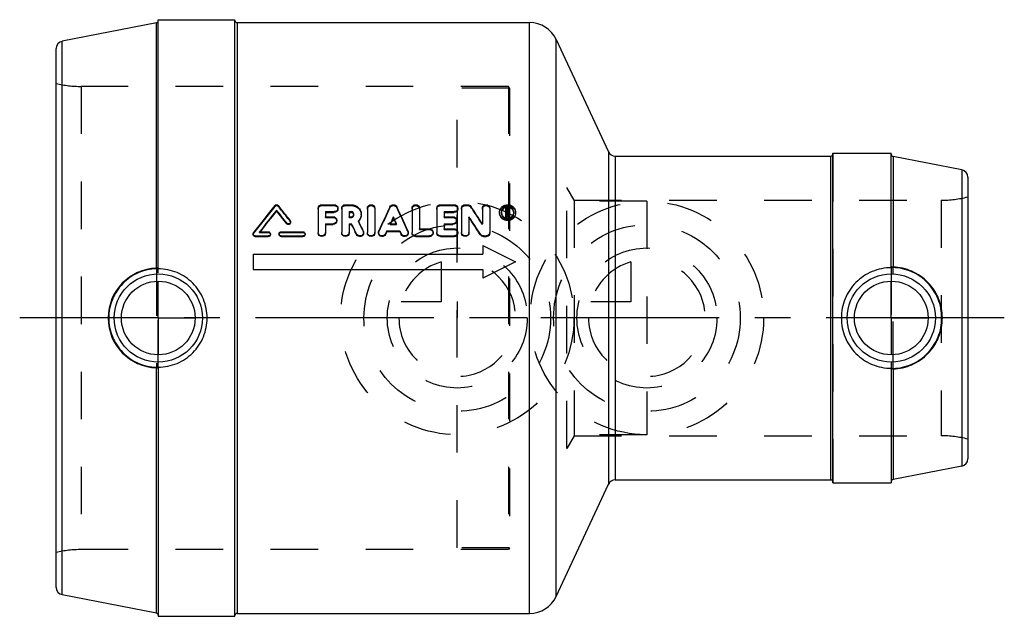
# Model space of a CAD drawing. Header units: millimetres. Extents: x 432 to 568, y 459 to 541.
import ezdxf

# ---------------------------------------------------------------- set-up
doc = ezdxf.new("R2010")
doc.units = ezdxf.units.MM
doc.header["$LTSCALE"] = 65.185185
doc.linetypes.add('CENTER', pattern=[0.6, 0.375, -0.075, 0.075, -0.075])
doc.linetypes.add('HIDDEN', pattern=[0.2, 0.1, -0.1])
for name, color, linetype in [('ACHSEN_1', 7, 'CONTINUOUS'), ('ACHSEN_S', 7, 'CONTINUOUS'), ('KOERPER', 7, 'CONTINUOUS'), ('KONST.EL_MIT_GEO', 7, 'CONTINUOUS'), ('KURVEN', 7, 'CONTINUOUS')]:
    doc.layers.add(name, color=color, linetype=linetype)

msp = doc.modelspace()

# ---------------------------------------------------------------- linework, layer by layer
at = {"layer": 'ACHSEN_1', "color": 2, "linetype": 'CENTER'}
for p, q in [((451.5, 500), (451.5, 505)), ((552, 500), (552, 505)), ((451.5, 500), (446.5, 500)), ((451.5, 500), (451.5, 495)), ((451.5, 500), (456.5, 500)), ((552, 500), (547, 500)), ((552, 500), (557, 500)), ((552, 500), (552, 495))]:
    msp.add_line(p, q, dxfattribs=at)
at = {"layer": 'ACHSEN_S', "color": 2, "linetype": 'CENTER'}
msp.add_line((567.5, 500), (432.5, 500), dxfattribs=at)
at = {"layer": 'KOERPER', "color": 7, "linetype": 'Continuous'}
for p, q in [((451.5, 540.9), (462, 540.9)), ((462, 459.1), (462, 540.9)), ((462.3, 540.5), (502.42, 540.5)), ((506.04, 538.19), (513.23, 522.78)), ((544, 522.6), (552, 522.6)), ((544, 477.4), (544, 522.6)), ((514.14, 522.2), (543.7, 522.2)), ((506.04, 461.81), (513.23, 477.22)), ((514.14, 477.8), (543.7, 477.8)), ((544, 477.4), (552, 477.4)), ((451.5, 459.1), (462, 459.1)), ((462.3, 459.5), (502.42, 459.5))]:
    msp.add_line(p, q, dxfattribs=at)
at = {"layer": 'KOERPER', "color": 8, "linetype": 'HIDDEN'}
for p, q in [((492.5, 468.5), (492.5, 531.5)), ((499.64, 531.5), (492.5, 531.5)), ((499.64, 531.5), (499.64, 468.5)), ((507.5, 482.11), (507.5, 517.89)), ((518.5, 516), (507.5, 516)), ((518.5, 516), (518.5, 484)), ((518.5, 484), (507.5, 484)), ((499.64, 468.5), (492.5, 468.5))]:
    msp.add_line(p, q, dxfattribs=at)
at = {"layer": 'KONST.EL_MIT_GEO', "color": 7, "linetype": 'Continuous'}
for p, q in [((451.26, 540.45), (438.31, 537.94)), ((451.26, 506.83), (451.26, 540.45)), ((451.5, 506.83), (451.5, 540.9)), ((462.3, 540.5), (462.3, 459.5)), ((502.42, 459.5), (502.42, 540.5)), ((438.31, 462.06), (438.31, 537.94)), ((506.04, 461.81), (506.04, 538.19)), ((437.5, 463.05), (437.5, 536.95)), ((513.23, 522.78), (513.23, 477.22)), ((552, 507), (552, 522.6)), ((514.14, 522.2), (514.14, 477.8)), ((543.7, 477.8), (543.7, 522.2)), ((561.69, 520.32), (552.24, 522.15)), ((552.24, 522.15), (552.24, 506.98)), ((561.69, 520.32), (561.69, 479.68)), ((562.5, 519.33), (562.5, 480.67)), ((467.72, 514.68), (467.72, 514.79)), ((473.42, 515.06), (473.42, 511.74)), ((473.93, 515.53), (475.63, 515.53)), ((474.44, 514.58), (474.44, 513.89)), ((474.44, 514.58), (475.63, 514.58)), ((474.44, 514.47), (475.63, 514.47)), ((475.63, 514.47), (475.63, 514.58)), ((476.65, 515.06), (476.65, 511.74)), ((477.16, 515.53), (477.95, 515.53)), ((477.67, 514.58), (477.67, 513.89)), ((477.67, 514.58), (477.95, 514.58)), ((477.67, 514.47), (477.95, 514.47)), ((477.95, 514.47), (477.95, 514.58)), ((480.17, 515.06), (480.17, 511.74)), ((481.19, 515.06), (481.19, 511.74)), ((486.29, 515.06), (486.29, 511.74)), ((487.31, 515.06), (487.31, 512.23)), ((489.68, 515.06), (489.68, 511.74)), ((490.19, 515.53), (492.06, 515.53)), ((490.7, 514.58), (490.7, 513.89)), ((490.7, 514.58), (492.06, 514.58)), ((490.7, 514.47), (492.06, 514.47)), ((492.06, 514.47), (492.06, 514.58)), ((493.08, 515.06), (493.08, 511.74)), ((493.59, 515.53), (493.93, 515.53)), ((495.94, 515.06), (495.94, 512.92)), ((496.95, 515.06), (496.95, 511.74)), ((499.14, 513.83), (499.14, 515.05)), ((499.14, 515.05), (499.39, 515.05)), ((499.28, 514.89), (499.28, 514.56)), ((499.28, 514.89), (499.39, 514.89)), ((499.28, 514.79), (499.39, 514.79)), ((499.28, 514.56), (499.39, 514.56)), ((499.31, 513.83), (499.31, 514.4)), ((499.31, 514.4), (499.36, 514.4)), ((499.36, 514.3), (499.36, 514.4)), ((499.36, 514.4), (499.41, 514.19)), ((499.39, 514.79), (499.39, 514.89)), ((499.48, 514.81), (499.48, 514.65)), ((499.53, 514.44), (499.58, 514.21)), ((499.65, 514.81), (499.65, 514.65)), ((469.11, 512.93), (469.11, 513.02)), ((474.44, 513.89), (475.46, 513.89)), ((477.67, 513.89), (477.95, 513.89)), ((483.74, 513.76), (483.74, 513.86)), ((490.7, 513.89), (491.89, 513.89)), ((494.1, 513.89), (494.1, 511.74)), ((499.14, 513.93), (499.31, 513.93)), ((499.14, 513.83), (499.31, 513.83)), ((499.31, 514.3), (499.36, 514.3)), ((499.36, 514.3), (499.39, 514.19)), ((499.39, 514.19), (499.4, 514.14)), ((499.4, 514.14), (499.44, 513.98)), ((499.41, 514.19), (499.42, 514.14)), ((499.42, 514.14), (499.47, 513.93)), ((499.44, 513.98), (499.47, 513.83)), ((499.47, 513.83), (499.47, 513.93)), ((499.47, 513.93), (499.65, 513.93)), ((499.47, 513.83), (499.65, 513.83)), ((499.58, 514.21), (499.65, 513.93)), ((499.65, 513.83), (499.65, 513.93)), ((465.39, 511.82), (466.58, 511.82)), ((468.36, 511.82), (471.33, 511.82)), ((474.44, 512.92), (474.44, 511.74)), ((474.44, 512.92), (475.46, 512.92)), ((474.44, 512.83), (475.46, 512.83)), ((475.46, 512.83), (475.46, 512.92)), ((477.67, 512.92), (477.67, 511.74)), ((477.67, 512.92), (478.01, 512.92)), ((477.67, 512.83), (478.01, 512.83)), ((478.01, 512.83), (478.01, 512.92)), ((482.86, 511.94), (482.67, 511.54)), ((482.86, 511.86), (482.67, 511.46)), ((482.86, 511.86), (482.86, 511.94)), ((482.86, 511.94), (484.62, 511.94)), ((482.86, 511.86), (484.62, 511.86)), ((483.3, 512.92), (484.17, 512.92)), ((484.62, 511.86), (484.62, 511.94)), ((484.62, 511.94), (484.8, 511.54)), ((484.62, 511.86), (484.8, 511.46)), ((487.31, 512.23), (488.67, 512.23)), ((490.7, 512.92), (490.7, 512.23)), ((490.7, 512.92), (491.89, 512.92)), ((490.7, 512.83), (491.89, 512.83)), ((490.7, 512.23), (492.06, 512.23)), ((491.89, 512.83), (491.89, 512.92)), ((464.8, 511.16), (464.8, 511.25)), ((464.8, 511.25), (466.58, 511.25)), ((464.8, 511.16), (466.58, 511.16)), ((466.58, 511.16), (466.58, 511.25)), ((468.36, 511.16), (468.36, 511.25)), ((468.36, 511.25), (471.33, 511.25)), ((468.36, 511.16), (471.33, 511.16)), ((471.33, 511.16), (471.33, 511.25)), ((478.69, 511.45), (478.69, 511.53)), ((482.67, 511.46), (482.67, 511.54)), ((484.8, 511.46), (484.8, 511.54)), ((486.8, 511.16), (486.8, 511.25)), ((486.8, 511.25), (488.67, 511.25)), ((486.8, 511.16), (488.67, 511.16)), ((488.67, 511.16), (488.67, 511.25)), ((490.19, 511.16), (490.19, 511.25)), ((490.19, 511.25), (492.06, 511.25)), ((490.19, 511.16), (492.06, 511.16)), ((492.06, 511.16), (492.06, 511.25)), ((495.67, 511.39), (495.67, 511.48)), ((496.11, 511.16), (496.11, 511.25)), ((496.11, 511.25), (496.44, 511.25)), ((496.11, 511.16), (496.44, 511.16)), ((496.44, 511.16), (496.44, 511.25)), ((496, 509.95), (496, 508.75)), ((496, 509.95), (500.5, 507.7)), ((464.5, 508.75), (464.5, 506.65)), ((464.5, 508.75), (496, 508.75)), ((500.5, 507.7), (496, 505.45)), ((464.5, 506.65), (496, 506.65)), ((496, 506.65), (496, 505.45)), ((552.1, 506.9), (552.1, 506.9)), ((451.26, 459.55), (451.26, 493.17)), ((451.4, 493.27), (451.4, 493.27)), ((451.5, 493.17), (451.5, 459.1)), ((552, 493), (552, 477.4)), ((552.24, 493.02), (552.24, 477.85)), ((561.69, 479.68), (552.24, 477.85)), ((451.26, 459.55), (438.31, 462.06))]:
    msp.add_line(p, q, dxfattribs=at)
at = {"layer": 'KONST.EL_MIT_GEO', "color": 8, "linetype": 'HIDDEN'}
for p, q in [((462, 459.2), (462, 540.8)), ((440.94, 531.75), (440.94, 468.25)), ((499.5, 531.75), (440.94, 531.75)), ((499.5, 531.75), (499.5, 468.25)), ((499.64, 531.5), (499.5, 531.75)), ((544, 522.5), (544, 477.5)), ((508.51, 516.15), (507.5, 517.89)), ((508.51, 516.15), (508.51, 483.85)), ((508.51, 516.15), (558.85, 516.15)), ((558.85, 516.15), (558.85, 483.85)), ((467.48, 515.31), (467.48, 515.42)), ((467.96, 515.31), (467.96, 515.42)), ((473.93, 515.42), (473.93, 515.53)), ((473.93, 515.42), (475.63, 515.42)), ((475.63, 515.42), (475.63, 515.53)), ((476.14, 514.94), (476.14, 515.06)), ((477.16, 515.42), (477.16, 515.53)), ((477.16, 515.42), (477.95, 515.42)), ((477.95, 515.42), (477.95, 515.53)), ((483.27, 515.14), (483.27, 515.25)), ((484.2, 515.14), (484.2, 515.25)), ((490.19, 515.42), (490.19, 515.53)), ((490.19, 515.42), (492.06, 515.42)), ((492.06, 515.42), (492.06, 515.53)), ((492.57, 514.94), (492.57, 515.06)), ((493.59, 515.42), (493.59, 515.53)), ((493.59, 515.42), (493.93, 515.42)), ((493.93, 515.42), (493.93, 515.53)), ((494.36, 515.2), (494.36, 515.31)), ((498.29, 514.39), (498.29, 514.49)), ((498.55, 514.39), (498.55, 514.49)), ((499.14, 514.94), (499.39, 514.94)), ((499.28, 514.46), (499.28, 514.56)), ((499.28, 514.46), (499.39, 514.46)), ((499.39, 514.94), (499.39, 515.05)), ((499.39, 514.46), (499.39, 514.56)), ((499.48, 514.54), (499.48, 514.65)), ((499.53, 514.33), (499.53, 514.44)), ((499.65, 514.54), (499.65, 514.65)), ((500.24, 514.39), (500.24, 514.49)), ((500.5, 514.39), (500.5, 514.49)), ((469.59, 513.26), (469.59, 513.36)), ((469.65, 513.09), (469.65, 513.19)), ((474.44, 513.79), (474.44, 513.89)), ((474.44, 513.79), (475.46, 513.79)), ((475.46, 513.79), (475.46, 513.89)), ((475.97, 513.31), (475.97, 513.41)), ((477.67, 513.79), (477.67, 513.89)), ((477.67, 513.79), (477.95, 513.79)), ((477.95, 513.79), (477.95, 513.89)), ((478.31, 514.13), (478.31, 514.24)), ((478.94, 513.23), (478.94, 513.32)), ((479.33, 514.13), (479.33, 514.23)), ((490.7, 513.79), (490.7, 513.89)), ((490.7, 513.79), (491.89, 513.79)), ((491.89, 513.79), (491.89, 513.89)), ((492.4, 513.31), (492.4, 513.41)), ((499.53, 514.33), (499.65, 513.83)), ((464.56, 511.62), (464.56, 511.71)), ((465.39, 511.73), (465.39, 511.82)), ((465.43, 511.79), (465.39, 511.73)), ((465.39, 511.73), (466.58, 511.73)), ((465.46, 511.82), (465.43, 511.79)), ((466.58, 511.73), (466.58, 511.82)), ((468.36, 511.73), (468.36, 511.82)), ((468.36, 511.73), (471.33, 511.73)), ((471.33, 511.73), (471.33, 511.82)), ((473.42, 511.65), (473.42, 511.74)), ((474.44, 511.65), (474.44, 511.74)), ((476.65, 511.65), (476.65, 511.74)), ((477.67, 511.65), (477.67, 511.74)), ((479.61, 511.86), (479.61, 511.95)), ((479.66, 511.65), (479.66, 511.74)), ((480.17, 511.65), (480.17, 511.74)), ((481.19, 511.65), (481.19, 511.74)), ((481.7, 511.74), (481.7, 511.65)), ((481.74, 511.85), (481.74, 511.94)), ((483.3, 512.83), (483.3, 512.92)), ((483.34, 512.9), (483.3, 512.83)), ((483.3, 512.83), (484.17, 512.83)), ((483.35, 512.92), (483.34, 512.9)), ((484.13, 512.92), (484.13, 512.9)), ((484.13, 512.9), (484.17, 512.83)), ((484.17, 512.83), (484.17, 512.92)), ((485.74, 511.85), (485.74, 511.94)), ((485.78, 511.65), (485.78, 511.74)), ((486.29, 511.65), (486.29, 511.74)), ((487.31, 512.14), (487.31, 512.23)), ((487.31, 512.14), (488.67, 512.14)), ((488.67, 512.14), (488.67, 512.23)), ((489.18, 511.65), (489.18, 511.74)), ((489.68, 511.65), (489.68, 511.74)), ((490.7, 512.14), (490.7, 512.23)), ((490.7, 512.14), (492.06, 512.14)), ((492.06, 512.14), (492.06, 512.23)), ((492.57, 511.65), (492.57, 511.74)), ((493.08, 511.65), (493.08, 511.74)), ((494.1, 511.65), (494.1, 511.74)), ((495.94, 512.83), (495.94, 512.92)), ((496.95, 511.65), (496.95, 511.74)), ((464.5, 511.53), (464.5, 511.45)), ((466.88, 511.45), (466.88, 511.53)), ((468.07, 511.53), (468.07, 511.45)), ((471.63, 511.45), (471.63, 511.53)), ((451.26, 506.83), (451.26, 493.17)), ((451.4, 506.73), (451.4, 506.74)), ((451.5, 493.17), (451.5, 506.83)), ((552, 507), (552, 493)), ((552.1, 506.91), (552.1, 506.9)), ((552.24, 493.02), (552.24, 506.98)), ((451.4, 493.26), (451.4, 493.27)), ((552.1, 493.1), (552.1, 493.09)), ((508.51, 483.85), (507.5, 482.11)), ((508.51, 483.85), (558.85, 483.85)), ((499.64, 468.5), (499.5, 468.25)), ((499.5, 468.25), (440.94, 468.25))]:
    msp.add_line(p, q, dxfattribs=at)
at = {"layer": 'KONST.EL_MIT_GEO', "color": 7, "linetype": 'Continuous'}
for centre, radius in [((451.5, 500), 6.05), ((451.5, 500), 5.05), ((552, 500), 6.05), ((552, 500), 5.05)]:
    msp.add_circle(centre, radius, dxfattribs=at)
for centre, radius, start, end in [((451.2, 540.75), 0.3, 281, 360), ((462.3, 540.8), 0.3, 180, 270), ((502.42, 536.5), 4, 25, 90), ((438.5, 536.95), 1, 101, 180), ((514.14, 523.2), 1, 205, 270), ((543.7, 522.5), 0.3, 270, 322.5005), ((552.3, 522.45), 0.3, 180, 259), ((561.5, 519.33), 1, 360, 79), ((734.77, 302.56), 341.7, 141.4674, 142.2596), ((737.23, 301.21), 343.88, 141.6047, 142.2335), ((734.59, 301.63), 341.49, 141.3986, 142.0104), ((200.7, 303.19), 340.7, 38.0177, 38.3962), ((203.13, 303.45), 338.56, 38.2231, 38.6023), ((204.24, 305.39), 337.14, 38.0883, 38.5342), ((824.76, 355.32), 377.08, 154.9051, 155.4596), ((142.72, 355.32), 377.08, 24.5404, 25.0949), ((213.74, 328.58), 337.07, 33.1551, 33.6409), ((499.26, 514.5), 0.97, 174.0665, 180.0708), ((499.28, 514.39), 0.986, 179.9708, 186.5094), ((499.39, 514.29), 0.892, 106.6222, 112.202), ((499.4, 514.66), 0.252, 300.4194, 307.0434), ((499.41, 514.8), 0.245, 31.2252, 38.9454), ((499.4, 514.3), 0.88, 64.4202, 73.221), ((499.53, 514.5), 0.968, 359.9133, 5.9196), ((499.51, 514.39), 0.986, 353.4887, 0.028), ((139.39, 347.28), 377.98, 25.8272, 26.0596), ((477.98, 514.2), 1.37, 316.3703, 317.4683), ((830.01, 353.42), 381.63, 155.1402, 155.2954), ((825.45, 354.26), 377.11, 154.9784, 155.1187), ((137.47, 353.42), 381.63, 24.7046, 24.8598), ((142.02, 354.26), 377.11, 24.8813, 25.0216), ((204.07, 323.01), 347.21, 32.8747, 33.35), ((207.06, 323.48), 344.39, 33.0678, 33.5445), ((499.39, 514.57), 0.876, 247.1542, 252.8678), ((499.39, 514.57), 0.884, 252.8813, 258.574), ((499.4, 514.57), 0.881, 281.2972, 292.7087), ((135.41, 345.89), 381.15, 25.7585, 25.9908), ((139.47, 346.55), 377.17, 25.9244, 26.1578), ((482.17, 511.74), 0.476, 176.2361, 179.7925), ((466.6, 511.45), 0.276, 354.7583, 359.9806), ((468.35, 511.53), 0.281, 173.975, 180.0517), ((471.36, 511.45), 0.276, 354.7583, 359.9806), ((451.46, 500.01), 6.82, 91.6773, 180.0626), ((451.5, 500.09), 6.64, 90.0093, 90.8463), ((552, 500.15), 6.75, 89.1674, 89.9909), ((451.46, 499.99), 6.82, 179.9374, 268.3227), ((451.5, 499.91), 6.64, 269.1537, 269.9896), ((552, 499.85), 6.75, 270.0081, 270.8326), ((561.5, 480.67), 1, 281, 0), ((514.14, 476.8), 1, 90, 155), ((543.7, 477.5), 0.3, 37.4995, 90), ((552.3, 477.55), 0.3, 101, 180), ((438.5, 463.05), 1, 180, 259), ((502.42, 463.5), 4, 270, 335), ((451.2, 459.25), 0.3, 0, 79), ((462.3, 459.2), 0.3, 90, 180)]:
    msp.add_arc(centre, radius, start, end, dxfattribs=at)
at = {"layer": 'KONST.EL_MIT_GEO', "color": 8, "linetype": 'HIDDEN'}
for centre, radius, start, end in [((440.94, 546.75), 15, 256.7385, 270), ((543.7, 522.5), 0.3, 322.5005, 360), ((558.85, 531.15), 15, 270, 284.0699), ((732.29, 302.85), 339.51, 141.2612, 142.0547), ((206.64, 305.65), 335.03, 38.2938, 38.7404), ((820.61, 355.98), 373, 154.7423, 155.2995), ((146.87, 355.98), 373, 24.7005, 25.2577), ((216.63, 329.01), 334.37, 33.349, 33.8363), ((499.32, 514.39), 0.775, 176.1792, 180.017), ((499.47, 514.39), 0.772, 359.9842, 3.8037), ((477.99, 514.13), 0.313, 0.0058, 9.4628), ((477.95, 514.23), 1.41, 314.4797, 316.3659), ((144.2, 348.31), 373.16, 25.9931, 26.2271), ((499.39, 514.56), 0.267, 300.3428, 306.7206), ((479.18, 511.65), 0.484, 357.5206, 359.9894), ((485.3, 511.65), 0.483, 356.214, 359.9887), ((488.72, 511.65), 0.458, 356.4976, 0.0016), ((492.11, 511.65), 0.458, 356.4976, 0.0016), ((451.4, 506.84), 0.0999, 270.7793, 359.9789), ((552.1, 507.01), 0.0999, 180.0211, 269.241), ((451.4, 493.16), 0.0999, 0.0211, 89.2208), ((552.1, 492.99), 0.0999, 90.759, 179.9789), ((558.85, 468.85), 15, 75.9301, 90), ((543.7, 477.5), 0.3, 0, 37.4995), ((440.94, 453.25), 15, 90, 103.2615)]:
    msp.add_arc(centre, radius, start, end, dxfattribs=at)
at = {"layer": 'KONST.EL_MIT_GEO', "color": 7, "linetype": 'Continuous'}
for points, knots in [([(467.48, 515.42), (467.53, 515.49), (467.72, 515.58), (467.9, 515.49), (467.96, 515.42)], [0, 0, 0, 0, 0.500035, 1, 1, 1, 1]), ([(473.42, 515.06), (473.42, 515.18), (473.54, 515.44), (473.8, 515.53), (473.93, 515.53)], [0, 0, 0, 0, 0.487164, 1, 1, 1, 1]), ([(475.63, 515.53), (475.76, 515.53), (476.02, 515.44), (476.14, 515.18), (476.14, 515.06)], [0, 0, 0, 0, 0.512871, 1, 1, 1, 1]), ([(476.14, 515.06), (476.14, 514.93), (476.02, 514.67), (475.76, 514.57), (475.63, 514.58)], [0, 0, 0, 0, 0.487561, 1, 1, 1, 1]), ([(476.14, 514.94), (476.14, 514.82), (476.02, 514.56), (475.76, 514.47), (475.63, 514.47)], [0, 0, 0, 0, 0.488402, 1, 1, 1, 1]), ([(476.65, 515.06), (476.65, 515.18), (476.76, 515.44), (477.03, 515.53), (477.16, 515.53)], [0, 0, 0, 0, 0.487164, 1, 1, 1, 1]), ([(477.95, 515.53), (478.13, 515.53), (478.49, 515.47), (478.95, 515.18), (479.25, 514.75), (479.33, 514.4), (479.33, 514.23)], [0, 0, 0, 0, 0.258068, 0.510987, 0.757379, 1, 1, 1, 1]), ([(478.31, 514.24), (478.31, 514.32), (478.23, 514.51), (478.04, 514.58), (477.95, 514.58)], [0, 0, 0, 0, 0.488568, 1, 1, 1, 1]), ([(478.23, 514.33), (478.2, 514.38), (478.11, 514.44), (478, 514.47), (477.95, 514.47)], [0, 0, 0, 0, 0.493964, 1, 1, 1, 1]), ([(480.17, 515.06), (480.17, 515.12), (480.2, 515.24), (480.35, 515.46), (480.68, 515.58), (481.07, 515.44), (481.19, 515.18), (481.19, 515.06)], [0, 0, 0, 0, 0.12257, 0.247481, 0.50258, 0.757672, 1, 1, 1, 1]), ([(483.27, 515.25), (483.31, 515.33), (483.45, 515.48), (483.74, 515.56), (484.03, 515.48), (484.16, 515.33), (484.2, 515.25)], [0, 0, 0, 0, 0.245418, 0.499998, 0.754579, 1, 1, 1, 1]), ([(486.29, 515.06), (486.29, 515.12), (486.32, 515.24), (486.47, 515.46), (486.8, 515.58), (487.19, 515.44), (487.31, 515.18), (487.31, 515.06)], [0, 0, 0, 0, 0.12257, 0.247481, 0.50258, 0.757672, 1, 1, 1, 1]), ([(489.68, 515.06), (489.68, 515.18), (489.8, 515.44), (490.06, 515.53), (490.19, 515.53)], [0, 0, 0, 0, 0.487164, 1, 1, 1, 1]), ([(492.06, 515.53), (492.19, 515.53), (492.46, 515.44), (492.57, 515.18), (492.57, 515.06)], [0, 0, 0, 0, 0.512871, 1, 1, 1, 1]), ([(492.57, 515.06), (492.57, 514.93), (492.46, 514.67), (492.19, 514.57), (492.06, 514.58)], [0, 0, 0, 0, 0.487561, 1, 1, 1, 1]), ([(492.57, 514.94), (492.57, 514.82), (492.45, 514.56), (492.19, 514.47), (492.06, 514.47)], [0, 0, 0, 0, 0.488402, 1, 1, 1, 1]), ([(493.08, 515.06), (493.08, 515.18), (493.2, 515.44), (493.46, 515.53), (493.59, 515.53)], [0, 0, 0, 0, 0.487164, 1, 1, 1, 1]), ([(493.93, 515.53), (494.01, 515.53), (494.18, 515.49), (494.32, 515.38), (494.36, 515.31)], [0, 0, 0, 0, 0.507614, 1, 1, 1, 1]), ([(495.94, 515.06), (495.94, 515.12), (495.96, 515.24), (496.11, 515.46), (496.44, 515.58), (496.84, 515.44), (496.95, 515.18), (496.95, 515.06)], [0, 0, 0, 0, 0.12257, 0.247481, 0.50258, 0.757672, 1, 1, 1, 1]), ([(500.5, 514.49), (500.5, 514.36), (500.44, 514.08), (500.2, 513.73), (499.83, 513.5), (499.4, 513.42), (498.96, 513.5), (498.6, 513.73), (498.35, 514.08), (498.29, 514.36), (498.29, 514.49)], [0, 0, 0, 0, 0.121118, 0.2447, 0.37135, 0.500002, 0.628653, 0.755303, 0.878883, 1, 1, 1, 1]), ([(498.3, 514.6), (498.31, 514.72), (498.39, 514.98), (498.72, 515.39), (499.4, 515.63), (500.07, 515.39), (500.4, 514.97), (500.48, 514.72), (500.49, 514.6)], [0, 0, 0, 0, 0.122168, 0.246527, 0.500003, 0.753477, 0.877832, 1, 1, 1, 1]), ([(500.24, 514.49), (500.24, 514.6), (500.2, 514.81), (499.95, 515.17), (499.4, 515.38), (498.84, 515.17), (498.59, 514.81), (498.55, 514.6), (498.55, 514.49)], [0, 0, 0, 0, 0.122284, 0.246623, 0.499998, 0.753378, 0.877717, 1, 1, 1, 1]), ([(498.55, 514.49), (498.55, 514.34), (498.65, 514.02), (498.91, 513.82), (499.05, 513.76)], [0, 0, 0, 0, 0.49153, 1, 1, 1, 1]), ([(499.06, 515.12), (498.96, 515.08), (498.79, 514.97), (498.67, 514.81), (498.62, 514.72)], [0, 0, 0, 0, 0.505317, 1, 1, 1, 1]), ([(499.39, 515.05), (499.41, 515.05), (499.49, 515.05), (499.56, 515), (499.6, 514.96)], [0, 0, 0, 0, 0.256814, 1, 1, 1, 1]), ([(499.48, 514.81), (499.48, 514.83), (499.46, 514.88), (499.41, 514.89), (499.39, 514.89)], [0, 0, 0, 0, 0.487864, 1, 1, 1, 1]), ([(499.39, 514.56), (499.41, 514.56), (499.46, 514.58), (499.48, 514.63), (499.48, 514.65)], [0, 0, 0, 0, 0.511868, 1, 1, 1, 1]), ([(499.74, 513.76), (499.88, 513.82), (500.14, 514.02), (500.24, 514.34), (500.24, 514.49)], [0, 0, 0, 0, 0.508494, 1, 1, 1, 1]), ([(500.17, 514.72), (500.13, 514.8), (500.02, 514.95), (499.87, 515.05), (499.78, 515.09)], [0, 0, 0, 0, 0.495917, 1, 1, 1, 1]), ([(469.65, 513.19), (469.65, 513.13), (469.6, 513.01), (469.45, 512.91), (469.26, 512.9), (469.15, 512.97), (469.11, 513.02)], [0, 0, 0, 0, 0.243407, 0.494048, 0.748943, 1, 1, 1, 1]), ([(469.65, 513.09), (469.65, 513.04), (469.6, 512.92), (469.45, 512.81), (469.25, 512.81), (469.15, 512.88), (469.11, 512.93)], [0, 0, 0, 0, 0.244503, 0.49507, 0.749498, 1, 1, 1, 1]), ([(475.46, 513.89), (475.59, 513.89), (475.85, 513.79), (475.97, 513.53), (475.97, 513.41)], [0, 0, 0, 0, 0.510096, 1, 1, 1, 1]), ([(475.97, 513.41), (475.97, 513.28), (475.85, 513.02), (475.59, 512.92), (475.46, 512.92)], [0, 0, 0, 0, 0.490293, 1, 1, 1, 1]), ([(475.97, 513.31), (475.97, 513.18), (475.85, 512.92), (475.59, 512.83), (475.46, 512.83)], [0, 0, 0, 0, 0.490283, 1, 1, 1, 1]), ([(477.95, 513.89), (478.04, 513.89), (478.23, 513.96), (478.31, 514.15), (478.31, 514.24)], [0, 0, 0, 0, 0.511142, 1, 1, 1, 1]), ([(479.33, 514.23), (479.33, 514.07), (479.26, 513.73), (479.06, 513.44), (478.94, 513.32)], [0, 0, 0, 0, 0.495028, 1, 1, 1, 1]), ([(479.33, 514.13), (479.33, 513.97), (479.26, 513.66), (479.1, 513.39), (478.99, 513.28)], [0, 0, 0, 0, 0.496176, 1, 1, 1, 1]), ([(491.89, 513.89), (492.02, 513.89), (492.29, 513.79), (492.4, 513.53), (492.4, 513.41)], [0, 0, 0, 0, 0.510096, 1, 1, 1, 1]), ([(492.4, 513.41), (492.4, 513.28), (492.29, 513.02), (492.02, 512.92), (491.89, 512.92)], [0, 0, 0, 0, 0.490293, 1, 1, 1, 1]), ([(492.4, 513.31), (492.4, 513.18), (492.29, 512.92), (492.02, 512.83), (491.89, 512.83)], [0, 0, 0, 0, 0.490283, 1, 1, 1, 1]), ([(500.49, 514.28), (500.48, 514.15), (500.4, 513.9), (500.06, 513.49), (499.39, 513.25), (498.73, 513.49), (498.39, 513.9), (498.31, 514.15), (498.3, 514.28)], [0, 0, 0, 0, 0.122038, 0.247115, 0.500115, 0.753098, 0.878169, 1, 1, 1, 1]), ([(466.58, 511.82), (466.66, 511.82), (466.81, 511.76), (466.88, 511.61), (466.88, 511.53)], [0, 0, 0, 0, 0.507494, 1, 1, 1, 1]), ([(468.07, 511.56), (468.07, 511.63), (468.15, 511.77), (468.29, 511.82), (468.36, 511.82)], [0, 0, 0, 0, 0.492867, 1, 1, 1, 1]), ([(471.33, 511.82), (471.41, 511.82), (471.57, 511.76), (471.63, 511.61), (471.63, 511.53)], [0, 0, 0, 0, 0.507494, 1, 1, 1, 1]), ([(474.44, 511.74), (474.44, 511.61), (474.32, 511.35), (473.93, 511.19), (473.53, 511.35), (473.42, 511.61), (473.42, 511.74)], [0, 0, 0, 0, 0.246374, 0.500011, 0.753643, 1, 1, 1, 1]), ([(474.44, 511.65), (474.44, 511.53), (474.32, 511.26), (473.93, 511.11), (473.54, 511.26), (473.42, 511.53), (473.42, 511.65)], [0, 0, 0, 0, 0.24628, 0.499927, 0.753594, 1, 1, 1, 1]), ([(477.67, 511.74), (477.67, 511.61), (477.55, 511.35), (477.16, 511.19), (476.76, 511.35), (476.65, 511.61), (476.65, 511.74)], [0, 0, 0, 0, 0.246374, 0.500011, 0.753643, 1, 1, 1, 1]), ([(477.67, 511.65), (477.67, 511.53), (477.55, 511.26), (477.16, 511.11), (476.76, 511.26), (476.65, 511.53), (476.65, 511.65)], [0, 0, 0, 0, 0.24628, 0.499927, 0.753594, 1, 1, 1, 1]), ([(479.66, 511.74), (479.66, 511.63), (479.58, 511.4), (479.27, 511.22), (478.91, 511.26), (478.74, 511.43), (478.69, 511.53)], [0, 0, 0, 0, 0.245093, 0.496604, 0.750751, 1, 1, 1, 1]), ([(481.19, 511.74), (481.19, 511.61), (481.07, 511.35), (480.68, 511.19), (480.28, 511.35), (480.17, 511.61), (480.17, 511.74)], [0, 0, 0, 0, 0.246374, 0.500011, 0.753643, 1, 1, 1, 1]), ([(481.19, 511.65), (481.19, 511.53), (481.07, 511.26), (480.68, 511.11), (480.28, 511.26), (480.17, 511.53), (480.17, 511.65)], [0, 0, 0, 0, 0.24628, 0.499927, 0.753594, 1, 1, 1, 1]), ([(482.67, 511.54), (482.63, 511.44), (482.45, 511.26), (482.09, 511.22), (481.78, 511.4), (481.7, 511.63), (481.7, 511.74)], [0, 0, 0, 0, 0.249102, 0.503264, 0.754873, 1, 1, 1, 1]), ([(482.67, 511.46), (482.63, 511.35), (482.45, 511.18), (482.09, 511.14), (481.78, 511.32), (481.7, 511.54), (481.7, 511.65)], [0, 0, 0, 0, 0.249055, 0.503325, 0.754961, 1, 1, 1, 1]), ([(485.78, 511.74), (485.78, 511.63), (485.7, 511.4), (485.38, 511.22), (485.02, 511.26), (484.85, 511.44), (484.8, 511.54)], [0, 0, 0, 0, 0.24515, 0.496766, 0.750915, 1, 1, 1, 1]), ([(486.8, 511.25), (486.67, 511.25), (486.4, 511.35), (486.29, 511.61), (486.29, 511.74)], [0, 0, 0, 0, 0.507291, 1, 1, 1, 1]), ([(486.8, 511.16), (486.67, 511.16), (486.4, 511.26), (486.29, 511.53), (486.29, 511.65)], [0, 0, 0, 0, 0.507201, 1, 1, 1, 1]), ([(488.67, 512.23), (488.8, 512.23), (489.06, 512.13), (489.18, 511.86), (489.18, 511.74)], [0, 0, 0, 0, 0.50765, 1, 1, 1, 1]), ([(489.18, 511.74), (489.18, 511.61), (489.06, 511.35), (488.8, 511.25), (488.67, 511.25)], [0, 0, 0, 0, 0.492698, 1, 1, 1, 1]), ([(490.19, 511.25), (490.06, 511.25), (489.8, 511.35), (489.68, 511.61), (489.68, 511.74)], [0, 0, 0, 0, 0.507291, 1, 1, 1, 1]), ([(490.19, 511.16), (490.06, 511.16), (489.8, 511.26), (489.68, 511.53), (489.68, 511.65)], [0, 0, 0, 0, 0.507201, 1, 1, 1, 1]), ([(492.06, 512.23), (492.19, 512.23), (492.46, 512.13), (492.57, 511.86), (492.57, 511.74)], [0, 0, 0, 0, 0.50765, 1, 1, 1, 1]), ([(492.57, 511.74), (492.57, 511.61), (492.46, 511.35), (492.19, 511.25), (492.06, 511.25)], [0, 0, 0, 0, 0.492698, 1, 1, 1, 1]), ([(494.1, 511.74), (494.1, 511.61), (493.99, 511.35), (493.59, 511.19), (493.2, 511.35), (493.08, 511.61), (493.08, 511.74)], [0, 0, 0, 0, 0.246374, 0.500011, 0.753643, 1, 1, 1, 1]), ([(494.1, 511.65), (494.1, 511.53), (493.98, 511.26), (493.59, 511.11), (493.2, 511.26), (493.08, 511.53), (493.08, 511.65)], [0, 0, 0, 0, 0.24628, 0.499927, 0.753594, 1, 1, 1, 1]), ([(496.95, 511.74), (496.95, 511.61), (496.84, 511.35), (496.57, 511.25), (496.44, 511.25)], [0, 0, 0, 0, 0.492719, 1, 1, 1, 1]), ([(496.95, 511.65), (496.95, 511.53), (496.84, 511.26), (496.57, 511.16), (496.44, 511.16)], [0, 0, 0, 0, 0.492271, 1, 1, 1, 1]), ([(464.8, 511.25), (464.72, 511.25), (464.57, 511.31), (464.5, 511.46), (464.5, 511.53)], [0, 0, 0, 0, 0.507146, 1, 1, 1, 1]), ([(464.8, 511.16), (464.72, 511.16), (464.57, 511.22), (464.5, 511.37), (464.5, 511.45)], [0, 0, 0, 0, 0.5082, 1, 1, 1, 1]), ([(466.88, 511.53), (466.88, 511.46), (466.81, 511.31), (466.66, 511.25), (466.58, 511.25)], [0, 0, 0, 0, 0.492798, 1, 1, 1, 1]), ([(466.88, 511.42), (466.87, 511.36), (466.8, 511.22), (466.65, 511.16), (466.58, 511.16)], [0, 0, 0, 0, 0.493166, 1, 1, 1, 1]), ([(468.36, 511.25), (468.29, 511.25), (468.13, 511.31), (468.07, 511.46), (468.07, 511.53)], [0, 0, 0, 0, 0.5073, 1, 1, 1, 1]), ([(468.36, 511.16), (468.29, 511.16), (468.13, 511.22), (468.07, 511.37), (468.07, 511.45)], [0, 0, 0, 0, 0.507125, 1, 1, 1, 1]), ([(471.63, 511.53), (471.63, 511.46), (471.57, 511.31), (471.41, 511.25), (471.33, 511.25)], [0, 0, 0, 0, 0.492798, 1, 1, 1, 1]), ([(471.63, 511.42), (471.62, 511.36), (471.55, 511.22), (471.41, 511.16), (471.33, 511.16)], [0, 0, 0, 0, 0.493166, 1, 1, 1, 1]), ([(479.66, 511.63), (479.65, 511.53), (479.56, 511.31), (479.26, 511.14), (478.91, 511.18), (478.74, 511.35), (478.69, 511.45)], [0, 0, 0, 0, 0.245158, 0.496673, 0.750749, 1, 1, 1, 1]), ([(485.78, 511.62), (485.77, 511.52), (485.68, 511.3), (485.36, 511.14), (485.02, 511.19), (484.85, 511.36), (484.8, 511.46)], [0, 0, 0, 0, 0.245314, 0.496999, 0.750996, 1, 1, 1, 1]), ([(489.17, 511.62), (489.17, 511.5), (489.05, 511.26), (488.79, 511.16), (488.67, 511.16)], [0, 0, 0, 0, 0.492638, 1, 1, 1, 1]), ([(492.57, 511.62), (492.56, 511.5), (492.44, 511.26), (492.19, 511.16), (492.06, 511.16)], [0, 0, 0, 0, 0.492638, 1, 1, 1, 1]), ([(496.11, 511.25), (496.02, 511.25), (495.85, 511.29), (495.72, 511.41), (495.67, 511.48)], [0, 0, 0, 0, 0.504095, 1, 1, 1, 1]), ([(496.11, 511.16), (496.02, 511.16), (495.85, 511.2), (495.72, 511.32), (495.67, 511.39)], [0, 0, 0, 0, 0.502325, 1, 1, 1, 1]), ([(451.24, 506.74), (450.39, 506.72), (448.67, 506.34), (446.5, 504.83), (445.05, 502.61), (444.71, 500.86), (444.71, 500)], [0, 0, 0, 0, 0.247928, 0.498059, 0.748968, 1, 1, 1, 1]), ([(451.26, 506.83), (451.26, 506.81), (451.26, 506.78), (451.25, 506.75), (451.25, 506.74), (451.24, 506.74)], [0, 0, 0, 0, 0.673518, 0.888472, 1, 1, 1, 1]), ([(451.38, 506.74), (451.37, 506.74), (451.33, 506.75), (451.28, 506.74), (451.24, 506.74)], [0, 0, 0, 0, 0.170753, 1, 1, 1, 1]), ([(451.5, 506.84), (451.5, 506.84), (451.49, 506.84), (451.48, 506.83), (451.46, 506.83), (451.42, 506.83), (451.35, 506.83), (451.29, 506.83), (451.26, 506.83)], [0, 0, 0, 0, 0.0186, 0.072533, 0.160659, 0.280657, 0.602143, 1, 1, 1, 1]), ([(451.4, 506.74), (451.4, 506.74), (451.39, 506.74), (451.39, 506.74), (451.38, 506.74)], [0, 0, 0, 0, 0.270025, 1, 1, 1, 1]), ([(451.5, 506.83), (451.5, 506.8), (451.48, 506.75), (451.43, 506.73), (451.4, 506.73)], [0, 0, 0, 0, 0.498054, 1, 1, 1, 1]), ([(458.2, 500), (458.2, 500.87), (457.85, 502.64), (456.37, 504.88), (454.14, 506.38), (452.37, 506.73), (451.5, 506.73)], [0, 0, 0, 0, 0.250288, 0.500029, 0.749744, 1, 1, 1, 1]), ([(552, 506.9), (551.1, 506.9), (549.3, 506.53), (547.03, 504.99), (545.51, 502.7), (545.16, 500.9), (545.16, 500)], [0, 0, 0, 0, 0.250899, 0.499874, 0.748982, 1, 1, 1, 1]), ([(552.24, 506.98), (552.21, 506.98), (552.16, 506.99), (552.08, 506.99), (552.03, 507), (552.01, 507), (552, 507.01)], [0, 0, 0, 0, 0.378657, 0.689726, 0.902532, 1, 1, 1, 1]), ([(552.1, 506.9), (552.07, 506.9), (552.02, 506.92), (552, 506.97), (552, 507)], [0, 0, 0, 0, 0.50725, 1, 1, 1, 1]), ([(552.26, 506.91), (552.24, 506.91), (552.2, 506.91), (552.15, 506.92), (552.12, 506.91), (552.1, 506.91), (552.1, 506.91)], [0, 0, 0, 0, 0.408127, 0.728023, 0.928837, 1, 1, 1, 1]), ([(559.01, 500), (559.01, 500.89), (558.66, 502.7), (557.16, 505), (554.91, 506.56), (553.13, 506.96), (552.24, 506.98)], [0, 0, 0, 0, 0.250714, 0.501174, 0.751674, 1, 1, 1, 1]), ([(552.24, 506.98), (552.24, 506.97), (552.25, 506.95), (552.25, 506.92), (552.26, 506.91)], [0, 0, 0, 0, 0.678417, 1, 1, 1, 1]), ([(558.93, 500), (558.93, 500.88), (558.59, 502.67), (557.11, 504.94), (554.9, 506.5), (553.13, 506.89), (552.26, 506.91)], [0, 0, 0, 0, 0.250746, 0.501219, 0.751728, 1, 1, 1, 1]), ([(444.71, 500), (444.71, 499.14), (445.05, 497.39), (446.5, 495.17), (448.67, 493.66), (450.39, 493.28), (451.24, 493.26)], [0, 0, 0, 0, 0.251032, 0.501941, 0.752072, 1, 1, 1, 1]), ([(451.5, 493.27), (452.37, 493.27), (454.14, 493.62), (456.37, 495.12), (457.85, 497.36), (458.2, 499.13), (458.2, 500)], [0, 0, 0, 0, 0.250256, 0.499971, 0.749712, 1, 1, 1, 1]), ([(545.16, 500), (545.16, 499.1), (545.51, 497.3), (547.03, 495.01), (549.3, 493.47), (551.1, 493.1), (552, 493.1)], [0, 0, 0, 0, 0.251018, 0.500126, 0.749101, 1, 1, 1, 1]), ([(552.24, 493.02), (553.13, 493.04), (554.91, 493.44), (557.16, 495), (558.66, 497.3), (559.01, 499.11), (559.01, 500)], [0, 0, 0, 0, 0.248326, 0.49882, 0.749279, 1, 1, 1, 1]), ([(552.26, 493.09), (553.13, 493.11), (554.9, 493.5), (557.11, 495.06), (558.59, 497.33), (558.93, 499.12), (558.93, 500)], [0, 0, 0, 0, 0.248272, 0.498775, 0.749246, 1, 1, 1, 1]), ([(451.24, 493.26), (451.26, 493.26), (451.3, 493.26), (451.35, 493.25), (451.38, 493.26), (451.4, 493.26), (451.4, 493.26)], [0, 0, 0, 0, 0.400705, 0.721203, 0.926657, 1, 1, 1, 1]), ([(451.26, 493.17), (451.26, 493.19), (451.26, 493.22), (451.25, 493.25), (451.25, 493.26), (451.24, 493.26)], [0, 0, 0, 0, 0.673534, 0.888481, 1, 1, 1, 1]), ([(451.26, 493.17), (451.29, 493.17), (451.35, 493.17), (451.42, 493.17), (451.46, 493.17), (451.48, 493.17), (451.49, 493.16), (451.5, 493.16), (451.5, 493.16)], [0, 0, 0, 0, 0.397242, 0.718736, 0.838906, 0.927234, 0.98133, 1, 1, 1, 1]), ([(451.4, 493.27), (451.43, 493.27), (451.48, 493.25), (451.5, 493.2), (451.5, 493.17)], [0, 0, 0, 0, 0.501946, 1, 1, 1, 1]), ([(552, 493), (552, 493.03), (552.02, 493.08), (552.07, 493.1), (552.1, 493.1)], [0, 0, 0, 0, 0.49275, 1, 1, 1, 1]), ([(552, 492.99), (552, 492.99), (552.01, 493), (552.03, 493), (552.08, 493.01), (552.15, 493.01), (552.21, 493.02), (552.24, 493.02)], [0, 0, 0, 0, 0.022459, 0.076694, 0.2824, 0.601764, 1, 1, 1, 1]), ([(552.1, 493.09), (552.1, 493.09), (552.11, 493.09), (552.11, 493.09), (552.12, 493.09)], [0, 0, 0, 0, 0.270675, 1, 1, 1, 1]), ([(552.12, 493.09), (552.13, 493.09), (552.17, 493.08), (552.22, 493.08), (552.26, 493.09)], [0, 0, 0, 0, 0.16766, 1, 1, 1, 1]), ([(552.24, 493.02), (552.24, 493.03), (552.25, 493.05), (552.25, 493.08), (552.26, 493.09)], [0, 0, 0, 0, 0.678417, 1, 1, 1, 1])]:
    msp.add_open_spline(points, degree=3, knots=knots, dxfattribs=at)
at = {"layer": 'KONST.EL_MIT_GEO', "color": 8, "linetype": 'HIDDEN'}
for points, knots in [([(467.48, 515.31), (467.53, 515.38), (467.72, 515.46), (467.9, 515.38), (467.96, 515.31)], [0, 0, 0, 0, 0.500878, 1, 1, 1, 1]), ([(473.42, 514.94), (473.42, 515.07), (473.54, 515.33), (473.8, 515.42), (473.93, 515.42)], [0, 0, 0, 0, 0.488227, 1, 1, 1, 1]), ([(475.63, 515.42), (475.76, 515.42), (476.02, 515.33), (476.14, 515.07), (476.14, 514.94)], [0, 0, 0, 0, 0.511652, 1, 1, 1, 1]), ([(476.65, 514.94), (476.65, 515.07), (476.76, 515.33), (477.03, 515.42), (477.16, 515.42)], [0, 0, 0, 0, 0.488227, 1, 1, 1, 1]), ([(477.95, 515.42), (478.13, 515.42), (478.48, 515.35), (478.94, 515.07), (479.25, 514.64), (479.33, 514.3), (479.33, 514.13)], [0, 0, 0, 0, 0.258499, 0.509987, 0.757686, 1, 1, 1, 1]), ([(480.17, 514.94), (480.17, 515.01), (480.2, 515.13), (480.35, 515.34), (480.68, 515.47), (481.01, 515.34), (481.16, 515.13), (481.19, 515.01), (481.19, 514.94)], [0, 0, 0, 0, 0.122187, 0.246913, 0.499951, 0.753001, 0.878055, 1, 1, 1, 1]), ([(483.27, 515.14), (483.31, 515.22), (483.45, 515.37), (483.74, 515.45), (484.03, 515.37), (484.16, 515.22), (484.2, 515.14)], [0, 0, 0, 0, 0.245864, 0.49984, 0.754136, 1, 1, 1, 1]), ([(486.29, 514.94), (486.29, 515.01), (486.32, 515.13), (486.47, 515.34), (486.8, 515.47), (487.13, 515.34), (487.28, 515.13), (487.31, 515.01), (487.31, 514.94)], [0, 0, 0, 0, 0.122187, 0.246913, 0.499951, 0.753001, 0.878055, 1, 1, 1, 1]), ([(489.68, 514.94), (489.68, 515.07), (489.8, 515.33), (490.07, 515.42), (490.19, 515.42)], [0, 0, 0, 0, 0.488227, 1, 1, 1, 1]), ([(492.06, 515.42), (492.19, 515.42), (492.45, 515.33), (492.57, 515.07), (492.57, 514.94)], [0, 0, 0, 0, 0.511652, 1, 1, 1, 1]), ([(493.08, 514.94), (493.08, 515.07), (493.2, 515.33), (493.46, 515.42), (493.59, 515.42)], [0, 0, 0, 0, 0.488227, 1, 1, 1, 1]), ([(493.93, 515.42), (494.01, 515.42), (494.18, 515.38), (494.32, 515.27), (494.36, 515.2)], [0, 0, 0, 0, 0.505346, 1, 1, 1, 1]), ([(495.94, 514.94), (495.94, 515.01), (495.96, 515.13), (496.11, 515.34), (496.44, 515.47), (496.77, 515.34), (496.93, 515.13), (496.95, 515.01), (496.95, 514.94)], [0, 0, 0, 0, 0.122187, 0.246913, 0.499951, 0.753001, 0.878055, 1, 1, 1, 1]), ([(498.29, 514.39), (498.29, 514.52), (498.35, 514.8), (498.68, 515.26), (499.4, 515.53), (500.11, 515.26), (500.44, 514.8), (500.5, 514.52), (500.5, 514.39)], [0, 0, 0, 0, 0.122457, 0.247238, 0.500201, 0.753142, 0.877919, 1, 1, 1, 1]), ([(498.55, 514.39), (498.55, 514.28), (498.59, 514.07), (498.84, 513.72), (499.39, 513.5), (499.95, 513.72), (500.2, 514.07), (500.24, 514.28), (500.24, 514.39)], [0, 0, 0, 0, 0.12171, 0.246809, 0.499737, 0.752583, 0.877713, 1, 1, 1, 1]), ([(499.39, 514.94), (499.46, 514.94), (499.59, 514.9), (499.65, 514.76), (499.65, 514.7)], [0, 0, 0, 0, 0.511457, 1, 1, 1, 1]), ([(499.39, 514.46), (499.41, 514.46), (499.46, 514.47), (499.48, 514.52), (499.48, 514.54)], [0, 0, 0, 0, 0.512587, 1, 1, 1, 1]), ([(469.59, 513.26), (469.6, 513.25), (469.63, 513.2), (469.65, 513.14), (469.65, 513.09)], [0, 0, 0, 0, 0.261687, 1, 1, 1, 1]), ([(475.46, 513.79), (475.59, 513.79), (475.85, 513.69), (475.97, 513.43), (475.97, 513.31)], [0, 0, 0, 0, 0.509848, 1, 1, 1, 1]), ([(477.95, 513.79), (478.04, 513.79), (478.23, 513.86), (478.31, 514.04), (478.31, 514.13)], [0, 0, 0, 0, 0.510596, 1, 1, 1, 1]), ([(491.89, 513.79), (492.02, 513.79), (492.29, 513.69), (492.4, 513.43), (492.4, 513.31)], [0, 0, 0, 0, 0.509848, 1, 1, 1, 1]), ([(466.58, 511.73), (466.66, 511.73), (466.81, 511.68), (466.88, 511.52), (466.88, 511.45)], [0, 0, 0, 0, 0.507314, 1, 1, 1, 1]), ([(468.07, 511.45), (468.07, 511.52), (468.13, 511.68), (468.29, 511.73), (468.36, 511.73)], [0, 0, 0, 0, 0.492677, 1, 1, 1, 1]), ([(471.33, 511.73), (471.41, 511.73), (471.56, 511.68), (471.63, 511.52), (471.63, 511.45)], [0, 0, 0, 0, 0.507314, 1, 1, 1, 1]), ([(479.61, 511.86), (479.62, 511.84), (479.65, 511.78), (479.66, 511.71), (479.66, 511.65)], [0, 0, 0, 0, 0.256749, 1, 1, 1, 1]), ([(488.67, 512.14), (488.79, 512.14), (489.06, 512.04), (489.18, 511.78), (489.18, 511.65)], [0, 0, 0, 0, 0.507859, 1, 1, 1, 1]), ([(492.06, 512.14), (492.19, 512.14), (492.46, 512.04), (492.57, 511.78), (492.57, 511.65)], [0, 0, 0, 0, 0.507859, 1, 1, 1, 1])]:
    msp.add_open_spline(points, degree=3, knots=knots, dxfattribs=at)
at = {"layer": 'KONST.EL_MIT_GEO', "color": 7, "linetype": 'Continuous'}
for points in [[(498.62, 514.72), (498.58, 514.63), (498.55, 514.54), (498.55, 514.44)], [(499.66, 515.14), (499.49, 515.19), (499.3, 515.19), (499.14, 515.14)], [(499.41, 514.78), (499.4, 514.78), (499.4, 514.79), (499.39, 514.79)], [(499.46, 514.76), (499.44, 514.77), (499.43, 514.78), (499.41, 514.78)], [(499.64, 514.59), (499.63, 514.54), (499.59, 514.49), (499.55, 514.46)], [(499.65, 514.54), (499.65, 514.47), (499.61, 514.39), (499.55, 514.35)], [(499.61, 514.93), (499.64, 514.9), (499.65, 514.85), (499.65, 514.81)], [(499.65, 514.65), (499.65, 514.63), (499.65, 514.61), (499.64, 514.59)], [(500.24, 514.44), (500.24, 514.53), (500.21, 514.63), (500.17, 514.72)], [(469.59, 513.36), (469.62, 513.31), (469.65, 513.25), (469.65, 513.19)], [(478.3, 514.18), (478.29, 514.24), (478.27, 514.29), (478.23, 514.33)], [(499.22, 513.71), (499.33, 513.68), (499.46, 513.68), (499.57, 513.71)], [(464.5, 511.53), (464.5, 511.59), (464.52, 511.66), (464.56, 511.71)], [(479.61, 511.95), (479.64, 511.88), (479.66, 511.81), (479.66, 511.74)], [(481.7, 511.77), (481.7, 511.83), (481.72, 511.88), (481.74, 511.94)], [(485.74, 511.94), (485.76, 511.88), (485.78, 511.81), (485.78, 511.74)]]:
    msp.add_open_spline(points, degree=3, dxfattribs=at)
at = {"layer": 'KONST.EL_MIT_GEO', "color": 8, "linetype": 'HIDDEN'}
for points in [[(499.48, 514.7), (499.48, 514.72), (499.47, 514.74), (499.46, 514.76)], [(481.7, 511.65), (481.7, 511.72), (481.71, 511.79), (481.74, 511.85)], [(485.74, 511.85), (485.76, 511.79), (485.78, 511.72), (485.78, 511.65)], [(464.5, 511.45), (464.5, 511.51), (464.52, 511.57), (464.56, 511.62)]]:
    msp.add_open_spline(points, degree=3, dxfattribs=at)
at = {"layer": 'KURVEN', "color": 8, "linetype": 'HIDDEN'}
for p, q in [((518.5, 516), (518.5, 484)), ((492.5, 515.3), (492.5, 500)), ((490.3, 507.69), (490.3, 502.2)), ((516.3, 507.69), (516.3, 502.2)), ((490.3, 502.2), (484.81, 502.2)), ((516.3, 502.2), (510.81, 502.2)), ((502.1, 500), (484.5, 500)), ((518.5, 500), (508.9, 500))]:
    msp.add_line(p, q, dxfattribs=at)
for centre, radius in [((492.5, 500), 16), ((518.5, 500), 16), ((492.5, 500), 12.8), ((518.5, 500), 12.8), ((492.5, 500), 9.6), ((518.5, 500), 9.6)]:
    msp.add_circle(centre, radius, dxfattribs=at)
for centre, start, end in [((492.5, 500), 180, 90), ((492.5, 500), 105.962, 164.038), ((518.5, 500), 180, 90), ((518.5, 500), 105.962, 164.038)]:
    msp.add_arc(centre, 8, start, end, dxfattribs=at)

doc.saveas('drawing.dxf')
